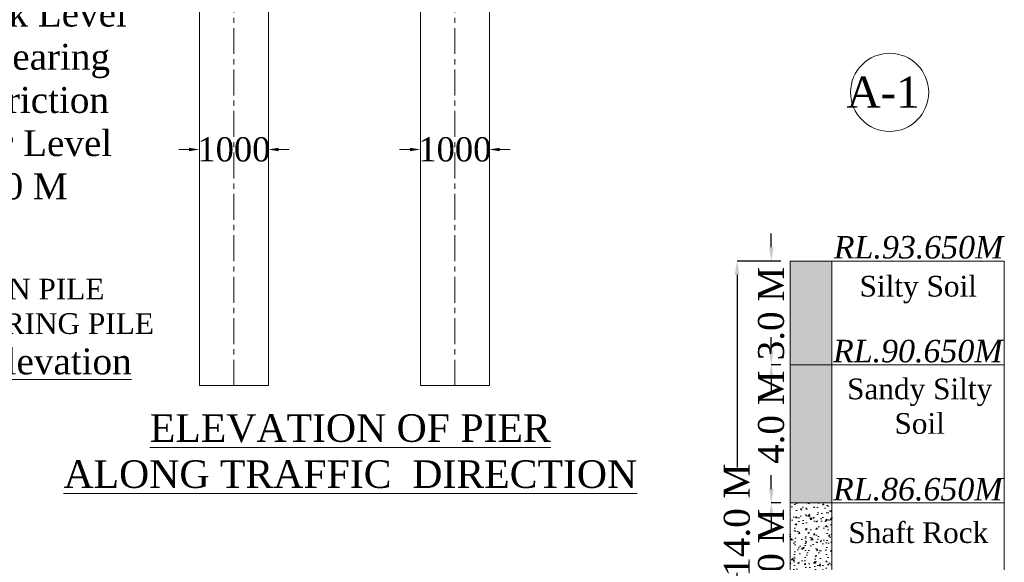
# Model space of a CAD drawing. Header units: millimetres. Extents: x 103078 to 28190236, y -3207472 to 320261.
# Tile 8 of 15: x 27989916 to 28046952, y -379973 to -348554. Entities that reach past the tile are written whole.
import ezdxf
from ezdxf import colors
from ezdxf.entities.mleader import LeaderData, LeaderLine
from ezdxf.math import Vec2, Vec3

# ---------------------------------------------------------------- set-up
doc = ezdxf.new("R2010")
doc.units = ezdxf.units.MM
doc.header["$LTSCALE"] = 60
doc.header["$MEASUREMENT"] = 0
doc.linetypes.add('CENTERX2', pattern=[4, 2.5, -0.5, 0.5, -0.5])
doc.layers.add('TEXT', color=7, linetype='Continuous')
doc.styles.add('PDF Arial Bold', font='times.ttf')
doc.dimstyles.get("Standard").update_dxf_attribs({"dimtxt": 400, "dimasz": 215, "dimexe": 0.18, "dimexo": 0.0625, "dimgap": 0.09, "dimtad": 0, "dimtih": 1, "dimtoh": 1, "dimdec": 0, "dimzin": 4, "dimdsep": 46, "dimtxsty": 'Standard', "dimblk": 'OPEN90', "dimcen": 0, "dimadec": 0, "dimazin": 1, "dimtfac": 1, "dimtdec": 0, "dimtix": 1, "dimtofl": 0, "dimtmove": 0, "dimatfit": 3, "dimldrblk": 'OPEN30', "dimfxl": 1, "dimtolj": 1, "dimtzin": 0, "dimarcsym": 0})

# ---------------------------------------------------------------- blocks, each defined once
blk = doc.blocks.new('*D6225')
at = {"color": 0, "linetype": 'Continuous', "lineweight": 9, "ltscale": 2, "transparency": 16777216}
for p, q in [((27999727, -356070), (27999127, -356070)), ((28004926, -356070), (28005526, -356070))]:
    blk.add_line(p, q, dxfattribs=at)
at = {"color": 0, "linetype": 'Continuous', "lineweight": -2, "ltscale": 2, "transparency": 16777216}
for p, q in [((28000327, -356070), (28000327, -356070)), ((28004326, -356070), (28004326, -356070))]:
    blk.add_line(p, q, dxfattribs=at)
at = {"color": 0, "linetype": 'Continuous', "lineweight": 9, "ltscale": 2, "transparency": 16777216}
for points in [[(27999727, -355970), (27999727, -356170), (28000327, -356070)], [(28004926, -355970), (28004926, -356170), (28004326, -356070)]]:
    blk.add_solid(points, dxfattribs=at)
at = {"layer": 'Defpoints', "color": 0, "linetype": 'Continuous', "lineweight": 9, "ltscale": 2, "transparency": 16777216}
for p in [(28000327, -356070), (28004326, -356070), (28004326, -356070)]:
    blk.add_point(p, dxfattribs=at)
at = {"color": 0, "linetype": 'Continuous', "lineweight": 9, "ltscale": 2, "transparency": 16777216, "insert": (28002326, -356070), "char_height": 1000, "attachment_point": 5, "style": 'PDF Arial Bold'}
blk.add_mtext('\\A1;{\\H1.4x;1000}', dxfattribs=at)
blk = doc.blocks.new('*D6226')
at = {"color": 0, "linetype": 'Continuous', "lineweight": 9, "ltscale": 2, "transparency": 16777216}
for p, q in [((28012527, -356070), (28011927, -356070)), ((28017726, -356070), (28018326, -356070))]:
    blk.add_line(p, q, dxfattribs=at)
at = {"color": 0, "linetype": 'Continuous', "lineweight": -2, "ltscale": 2, "transparency": 16777216}
for p, q in [((28013127, -356070), (28013127, -356070)), ((28017126, -356070), (28017126, -356070))]:
    blk.add_line(p, q, dxfattribs=at)
at = {"color": 0, "linetype": 'Continuous', "lineweight": 9, "ltscale": 2, "transparency": 16777216}
for points in [[(28012527, -355970), (28012527, -356170), (28013127, -356070)], [(28017726, -355970), (28017726, -356170), (28017126, -356070)]]:
    blk.add_solid(points, dxfattribs=at)
at = {"layer": 'Defpoints', "color": 0, "linetype": 'Continuous', "lineweight": 9, "ltscale": 2, "transparency": 16777216}
for p in [(28013127, -356070), (28017126, -356070), (28017126, -356070)]:
    blk.add_point(p, dxfattribs=at)
at = {"color": 0, "linetype": 'Continuous', "lineweight": 9, "ltscale": 2, "transparency": 16777216, "insert": (28015126, -356070), "char_height": 1000, "attachment_point": 5, "style": 'PDF Arial Bold'}
blk.add_mtext('\\A1;{\\H1.4x;1000}', dxfattribs=at)
blk = doc.blocks.new('*D6266')
at = {"color": 0, "linetype": 'Continuous', "lineweight": -2, "ltscale": 2, "transparency": 16777216}
for p, q in [((28033552, -362533), (28031471, -362533)), ((28031471, -363333), (28031471, -374486)), ((28031471, -391733), (28031471, -380579)), ((28032659, -392533), (28031471, -392533))]:
    blk.add_line(p, q, dxfattribs=at)
at = {"color": 0, "linetype": 'Continuous', "lineweight": 9, "ltscale": 2, "transparency": 16777216}
for points in [[(28031337, -363333), (28031604, -363333), (28031471, -362533)], [(28031337, -391733), (28031604, -391733), (28031471, -392533)]]:
    blk.add_solid(points, dxfattribs=at)
at = {"layer": 'Defpoints', "color": 0, "linetype": 'Continuous', "lineweight": 9, "ltscale": 2, "transparency": 16777216}
for p in [(28033552, -362533), (28031471, -392533), (28032659, -392533)]:
    blk.add_point(p, dxfattribs=at)
at = {"color": 0, "linetype": 'Continuous', "lineweight": 9, "ltscale": 2, "transparency": 16777216, "insert": (28031471, -377533), "char_height": 1500, "attachment_point": 5, "rotation": 90, "style": 'PDF Arial Bold'}
blk.add_mtext('\\A1;14.0 M', dxfattribs=at)
blk = doc.blocks.new('*D6267')
at = {"color": 0, "linetype": 'Continuous', "lineweight": -2, "ltscale": 2, "transparency": 16777216}
for p, q in [((28033454, -361733), (28033454, -360933)), ((28034003, -362533), (28033454, -362533)), ((28034003, -368533), (28033454, -368533)), ((28033454, -369333), (28033454, -370133))]:
    blk.add_line(p, q, dxfattribs=at)
at = {"color": 0, "linetype": 'Continuous', "lineweight": 9, "ltscale": 2, "transparency": 16777216}
for points in [[(28033321, -361733), (28033588, -361733), (28033454, -362533)], [(28033321, -369333), (28033588, -369333), (28033454, -368533)]]:
    blk.add_solid(points, dxfattribs=at)
at = {"layer": 'Defpoints', "color": 0, "linetype": 'Continuous', "lineweight": 9, "ltscale": 2, "transparency": 16777216}
for p in [(28034003, -362533), (28033454, -368533), (28034003, -368533)]:
    blk.add_point(p, dxfattribs=at)
at = {"color": 0, "linetype": 'Continuous', "lineweight": 9, "ltscale": 2, "transparency": 16777216, "insert": (28033454, -365570), "char_height": 1500, "attachment_point": 5, "rotation": 90, "style": 'PDF Arial Bold'}
blk.add_mtext('\\A1;3.0 M', dxfattribs=at)
blk = doc.blocks.new('*D6269')
at = {"color": 0, "linetype": 'Continuous', "lineweight": -2, "ltscale": 2, "transparency": 16777216}
for p, q in [((28033454, -367733), (28033454, -366933)), ((28034003, -368533), (28033454, -368533)), ((28034003, -376533), (28033454, -376533)), ((28033454, -377333), (28033454, -378133))]:
    blk.add_line(p, q, dxfattribs=at)
at = {"color": 0, "linetype": 'Continuous', "lineweight": 9, "ltscale": 2, "transparency": 16777216}
for points in [[(28033321, -367733), (28033588, -367733), (28033454, -368533)], [(28033321, -377333), (28033588, -377333), (28033454, -376533)]]:
    blk.add_solid(points, dxfattribs=at)
at = {"layer": 'Defpoints', "color": 0, "linetype": 'Continuous', "lineweight": 9, "ltscale": 2, "transparency": 16777216}
for p in [(28034003, -368533), (28033454, -376533), (28034003, -376533)]:
    blk.add_point(p, dxfattribs=at)
at = {"color": 0, "linetype": 'Continuous', "lineweight": 9, "ltscale": 2, "transparency": 16777216, "insert": (28033454, -371570), "char_height": 1500, "attachment_point": 5, "rotation": 90, "style": 'PDF Arial Bold'}
blk.add_mtext('\\A1;4.0 M', dxfattribs=at)
blk = doc.blocks.new('*D6270')
at = {"color": 0, "linetype": 'Continuous', "lineweight": -2, "ltscale": 2, "transparency": 16777216}
for p, q in [((28033454, -375733), (28033454, -374933)), ((28034003, -376533), (28033454, -376533)), ((28034003, -382533), (28033454, -382533)), ((28033454, -383333), (28033454, -384133))]:
    blk.add_line(p, q, dxfattribs=at)
at = {"color": 0, "linetype": 'Continuous', "lineweight": 9, "ltscale": 2, "transparency": 16777216}
for points in [[(28033321, -375733), (28033588, -375733), (28033454, -376533)], [(28033321, -383333), (28033588, -383333), (28033454, -382533)]]:
    blk.add_solid(points, dxfattribs=at)
at = {"layer": 'Defpoints', "color": 0, "linetype": 'Continuous', "lineweight": 9, "ltscale": 2, "transparency": 16777216}
for p in [(28034003, -376533), (28033454, -382533), (28034003, -382533)]:
    blk.add_point(p, dxfattribs=at)
at = {"color": 0, "linetype": 'Continuous', "lineweight": 9, "ltscale": 2, "transparency": 16777216, "insert": (28033454, -379570), "char_height": 1500, "attachment_point": 5, "rotation": 90, "style": 'PDF Arial Bold'}
blk.add_mtext('\\A1;3.0 M', dxfattribs=at)

msp = doc.modelspace()

# ---------------------------------------------------------------- hatches: boundary and pattern name
at = {"linetype": 'Continuous', "lineweight": 9, "ltscale": 2}
h = msp.add_hatch(color=7, dxfattribs=at)
h.dxf.hatch_style = 1
h.paths.add_polyline_path([(28036952.3, -362532.5), (28034552.3, -362532.5), (28034552.3, -376532.5), (28036952.3, -376532.5)])
h = msp.add_hatch(dxfattribs=at)
h.set_pattern_fill('AR-CONC', scale=120)
h.set_pattern_definition([(50, (9462913.74, 1703899.9), (860.71222, -75.302562), [90, -990]), (355, (9462913.7, 1703899.9), (-166.5016, 902.63056), [72, -792]), (100.4514445, (9462985.5, 1703893.6), (694.210616, 827.32799), [76.48823, -841.370534]), (46.1842, (9462913.7, 1704139.9), (1280.689597, -198.623137), [135, -1485]), (96.6356355, (9463020.5, 1704123.3), (1121.594335, 1168.94232), [114.73241, -1262.05651]), (351.184164, (9462913.7, 1704139.9), (1121.59433, 1168.94232), [108, -1188]), (21, (9463033.74, 1704079.9), (716.288463, -483.14267), [90, -990]), (326, (9463033.7, 1704079.9), (291.9784, 870.180054), [72, -792]), (71.4514447, (9463093.4, 1704039.6), (1008.266852, 387.037383), [76.48823, -841.370534]), (37.5, (9462913.74, 1703899.9), (14.5918264, 399.4726246), [0, -782.4, 0, -804, 0, -795]), (7.5, (9462913.74, 1703899.9), (315.683445, 473.294054), [0, -458.4, 0, -764.4, 0, -303]), (327.5, (9462646.14, 1703899.9), (640.5869234, -27.065846), [0, -300, 0, -936, 0, -1242]), (317.5, (9462526.14, 1703899.9), (699.823403, 120.125979), [0, -390, 0, -621.6, 0, -882])])
h.paths.add_polyline_path([(28036952.3, -376532.5), (28034552.3, -376532.5), (28034552.3, -382532.5), (28036952.3, -382532.5)])

# ---------------------------------------------------------------- linework, layer by layer
at = {"linetype": 'Continuous', "lineweight": 9}
for p, q in [((28000325.8, -369739.9), (28000325.8, -347162.7)), ((28004325.8, -369739.9), (28004325.8, -347162.7)), ((28013125.8, -369739.9), (28013125.8, -347120.7)), ((28017125.8, -369739.9), (28017125.8, -347120.7))]:
    msp.add_line(p, q, dxfattribs=at)
at = {"color": 7, "linetype": 'Continuous', "lineweight": 9, "ltscale": 2}
for p, q in [((28034552.3, -362532.5), (28046952.3, -362532.5)), ((28046952.3, -362532.5), (28034552.3, -362532.5)), ((28034552.3, -362532.5), (28034552.3, -392532.5)), ((28036952.3, -362532.5), (28036952.3, -392532.5)), ((28046952.3, -362532.5), (28046952.3, -392532.5)), ((28046952.3, -368532.5), (28034552.3, -368532.5)), ((28000325.8, -369739.9), (28004325.8, -369739.9)), ((28013125.8, -369739.9), (28017125.8, -369739.9)), ((28046952.3, -376532.5), (28034552.3, -376532.5))]:
    msp.add_line(p, q, dxfattribs=at)
msp.add_circle((28040310, -352760.1), 2263.5, dxfattribs=at)
at = {"layer": 'TEXT', "color": 7, "linetype": 'CENTERX2', "lineweight": 9, "ltscale": 10}
for p, q in [((28002325.8, -369739.9), (28002325.8, -347162.7)), ((28015125.8, -369739.9), (28015125.8, -347162.7))]:
    msp.add_line(p, q, dxfattribs=at)

# ---------------------------------------------------------------- texts
at = {"color": 7, "linetype": 'Continuous', "lineweight": 9, "ltscale": 2, "insert": (28042048.9, -351848.7), "char_height": 1800, "attachment_point": 3, "style": 'PDF Arial Bold'}
msp.add_mtext('A-1', dxfattribs=at)
at = {"color": 7, "linetype": 'Continuous', "lineweight": 9, "ltscale": 2, "attachment_point": 3, "style": 'PDF Arial Bold'}
for s, insert, char_height, width in [('{\\fTimes New Roman|b0|i1|c0|p18;RL.93.650M}', (28046895.4, -361080.8), 1300, 6956.071), ('{\\fTimes New Roman|b0|i1|c0|p18;RL.90.650M}', (28046851.5, -367090.7), 1300, 6956.071), ('\\pxqc;{\\L\\C256;As Show Elevation}', (27997325.6, -367589.8), 1500, 19340.807), ('{\\fTimes New Roman|b0|i1|c0|p18;RL.86.650M}', (28046851.5, -375090.7), 1300, 6956.071)]:
    msp.add_mtext(s, dxfattribs=dict(at, insert=insert, char_height=char_height, width=width))
at = {"color": 7, "linetype": 'Continuous', "lineweight": 9, "ltscale": 2, "char_height": 1200, "attachment_point": 1, "style": 'PDF Arial Bold'}
for s, insert in [('\\pxqc,t5;Silty Soil', (28037722.1, -363386.2)), ('\\pxqc,t5;Sandy Silty Soil', (28037803.3, -369332.3)), ('\\pxqc,t5;Shaft Rock', (28037727.7, -377656.8))]:
    msp.add_mtext_dynamic_manual_height_columns(s, width=8487.714, gutter_width=1.2, heights=[0], dxfattribs=dict(at, insert=insert))
at = {"linetype": 'Continuous', "lineweight": 9, "insert": (27993131.5, -371399.7), "char_height": 1600, "width": 31874.716, "attachment_point": 1}
msp.add_mtext('\\pxqc;{\\fTimes New Roman|b0|i0|c0|p18;\\LELEVATION OF PIER \\PALONG TRAFFIC  DIRECTION  }', dxfattribs=at)

# ---------------------------------------------------------------- dimensions: what is measured, and where the dimension line sits
at = {"color": 7, "linetype": 'Continuous', "lineweight": 9, "ltscale": 2}
for base, p1, p2, picture, middle in [((28004325.8, -356070), (28000327, -356070), (28004325.8, -356070), '*D6225', (28002326.4, -356070)), ((28017125.8, -356070), (28013127, -356070), (28017125.8, -356070), '*D6226', (28015126.4, -356070))]:
    dim = msp.add_linear_dim(base=base, p1=p1, p2=p2, text='{\\H1.4x;1000}', dimstyle='Standard', override={"dimtxt": 1000, "dimasz": 600, "dimtxsty": 'PDF Arial Bold', "dimfxl": 300, "dimlwd": 9}, dxfattribs=at)
    dim.commit()
    dim.dimension.update_dxf_attribs({"geometry": picture, "text_midpoint": middle})
for base, p1, p2, text, picture, middle in [((28033454.3, -368532.5), (28034003.2, -362532.5), (28034003.2, -368532.5), '3.0 M', '*D6267', (28033454.3, -365569.5)), ((28033454.3, -376532.5), (28034003.2, -368532.5), (28034003.2, -376532.5), '4.0 M', '*D6269', (28033454.3, -371569.5)), ((28033454.3, -382532.5), (28034003.2, -376532.5), (28034003.2, -382532.5), '3.0 M', '*D6270', (28033454.3, -379569.5))]:
    dim = msp.add_linear_dim(base=base, p1=p1, p2=p2, angle=90, text=text, dimstyle='Standard', override={"dimtxt": 1500, "dimasz": 800, "dimtxsty": 'PDF Arial Bold', "dimfxl": 300}, dxfattribs=at)
    dim.commit()
    dim.dimension.update_dxf_attribs({"geometry": picture, "text_midpoint": middle, "dimtype": 160, "text_rotation": 90})
dim = msp.add_linear_dim(base=(28031470.7, -392532.5), p1=(28033551.7, -362532.5), p2=(28032659, -392532.5), angle=90, text='14.0 M', dimstyle='Standard', override={"dimtxt": 1500, "dimasz": 800, "dimtxsty": 'PDF Arial Bold', "dimfxl": 300}, dxfattribs=at)
dim.commit()
dim.dimension.update_dxf_attribs({"geometry": '*D6266', "text_midpoint": (28031470.7, -377532.5), "text_rotation": 90})

# ---------------------------------------------------------------- leaders
ml = msp.add_multileader_mtext('Standard', dxfattribs=at)
ml.set_content('{\\fTimes New Roman|b0|i0|c0|p18;\\C256;6mm thick Permanent liner \\Pup to Rock Level in End Bearing Pile & Friction Pile liner Level 80.940 M}', color=7)
ml.set_leader_properties()
ml.build(insert=Vec2(0, 0))
ml.multileader.update_dxf_attribs({"text_right_attachment_type": 6, "dogleg_length": 0.36, "arrow_head_size": 1000})
ctx = ml.context
ctx.base_point, ctx.char_height, ctx.arrow_head_size, ctx.landing_gap_size, ctx.plane_origin = Vec3(27980656.8, -343214.9), 1500, 1000, 0.18, Vec3(27975766.1, -341287.1)
ctx.right_attachment, ctx.text_align_type = 6, 1
notes = []
notes.append((ctx, [(0, (1, 1, 0), (27980656.1, -343214.9), (1, 0), 0.72, [(0, [(27976631.8, -344537.5)], 0, [])])]))
ctx.mtext.insert, ctx.mtext.width, ctx.mtext.alignment, ctx.mtext.flow_direction = Vec3(27988291.1, -342449.8), 16946.983, 2, 5
ml = msp.add_multileader_mtext('Standard', dxfattribs=at)
ml.set_content('{\\fTimes New Roman|b0|i0|c0|p18;\\C256;FRICTION PILE \\P& END BEARING PILE}', color=7)
ml.set_leader_properties()
ml.build(insert=Vec2(0, 0))
ml.multileader.update_dxf_attribs({"text_right_attachment_type": 6, "dogleg_length": 0.36, "arrow_head_size": 1000})
ctx = ml.context
ctx.base_point, ctx.char_height, ctx.arrow_head_size, ctx.landing_gap_size, ctx.plane_origin = Vec3(27979578.9, -364162.8), 1200, 1000, 0.18, Vec3(27976558.7, -363269.1)
ctx.right_attachment, ctx.text_align_type = 6, 1
notes.append((ctx, [(0, (1, 1, 0), (27979578.2, -364162.8), (1, 0), 0.72, [(0, [(27976558.7, -366995.1)], 0, [])])]))
ctx.mtext.insert, ctx.mtext.alignment, ctx.mtext.flow_direction = Vec3(27988508.1, -363549.4), 2, 5
for ctx, leaders in notes:
    for number, flags, end, landing, length, lines in leaders:
        leader = LeaderData()
        leader.index, (leader.has_last_leader_line, leader.has_dogleg_vector, leader.attachment_direction) = number, flags
        leader.last_leader_point, leader.dogleg_vector, leader.dogleg_length = Vec3(end), Vec3(landing), length
        for number, points, colour, breaks in lines:
            line = LeaderLine()
            line.index, line.vertices, line.color, line.breaks = number, Vec3.list(points), colors.encode_raw_color(colour), breaks
            leader.lines.append(line)
        ctx.leaders.append(leader)

doc.saveas('drawing.dxf')
